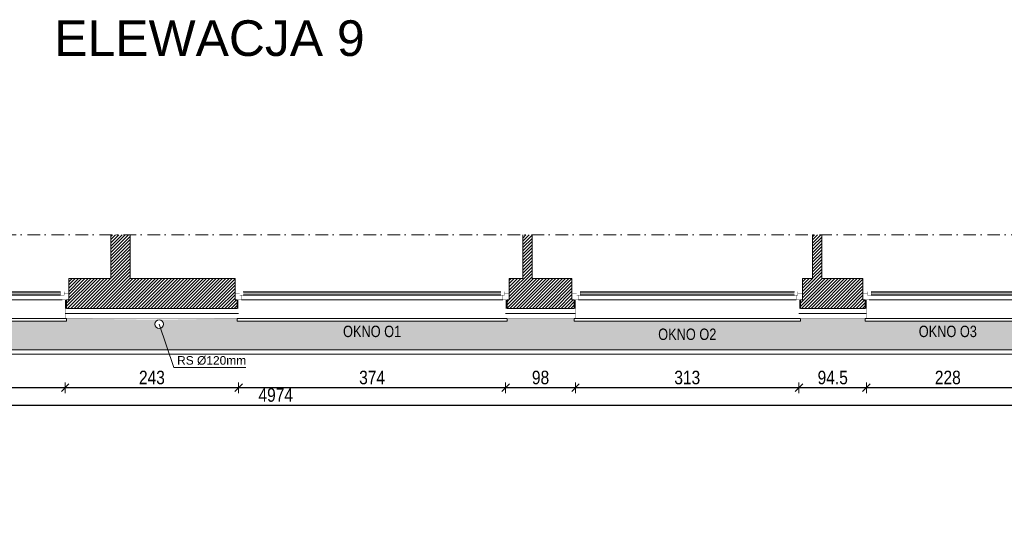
# Model space of a CAD drawing. Header units: millimetres. Extents: x 18880 to 99371, y -5529 to 27899.
# Tile 21 of 161: x 21409 to 22789, y 5982 to 6708. Entities that reach past the tile are written whole.
import ezdxf

# ---------------------------------------------------------------- set-up
doc = ezdxf.new("R2010")
doc.units = ezdxf.units.MM
doc.set_wipeout_variables(frame=1)
doc.linetypes.add('DASHED', pattern=[19.05, 12.7, -6.35])
doc.linetypes.add('Kropki i Kreski', pattern=[335.138881, 176.388884, -88.194442, 0, -70.555556])
for name, color, linetype, lineweight in [('AA_HATCH', 251, 'Continuous', 0), ('AA_IZOLACJA', 251, 'Continuous', 0), ('AA_OPIS', 2, 'Continuous', 0), ('AA_WIDOK', 254, 'Continuous', 0), ('AP wymiary', 40, 'Continuous', 0), ('K_SCIANY', 90, 'Continuous', 20)]:
    doc.layers.add(name, color=color, linetype=linetype, lineweight=lineweight)
doc.layers.add('Okna ArchiCADa', color=7, linetype='Continuous')
doc.styles.add('1', font='ARIALN.TTF')
doc.styles.add('ARIAL', font='arial.ttf')
doc.linetypes.add('STYROPIAN', pattern='A,0.000141,[1,styropian.shx,S=1,R=0,X=0,Y=0],-14.102004', length=14.102145)
doc.dimstyles.new('1_50', dxfattribs={"dimscale": 10, "dimtxt": 1.9, "dimasz": 0.005, "dimexe": 0, "dimexo": 0, "dimgap": 0.45, "dimtad": 1, "dimdec": 4, "dimrnd": 0.5, "dimdsep": 46, "dimtxsty": '1', "dimblk1": 'DIM01', "dimblk2": 'DIM01', "dimsah": 1, "dimcen": 2, "dimdle": 25, "dimse1": 1, "dimse2": 1, "dimclrd": 1, "dimclrt": 2, "dimadec": 0, "dimazin": 0, "dimtfac": 0.66665, "dimtdec": 4, "dimtix": 1, "dimtmove": 0, "dimatfit": 3, "dimldrblk": 'DIM01', "dimfxl": 0, "dimtolj": 1, "dimtzin": 0, "dimarcsym": 0})

# ---------------------------------------------------------------- blocks, each defined once
blk = doc.blocks.new('O1 rozwierane 12_81')
at = {"layer": 'AA_WIDOK', "color": 4}
blk.add_lwpolyline([(1890, 260), (1890, 300), (-1890, 300), (-1890, 260)], dxfattribs=at)
at = {"layer": 'AA_WIDOK', "linetype": 'DASHED', "ltscale": 0.5}
blk.add_lwpolyline([(1890, 260), (-1890, 260)], dxfattribs=at)
at = {"layer": 'AA_WIDOK', "color": 4, "const_width": 3}
for points in [[(-1920, -90), (-1920, 0)], [(1920, 0), (1920, -90)]]:
    blk.add_lwpolyline(points, dxfattribs=at)
at = {"color": 4}
blk.add_wipeout([(-1805, -115), (-1805, -65), (-1830, -65), (-1830, 0), (1830, 0), (1830, -65), (1805, -65), (1805, -115)], dxfattribs=at).dxf.layer = 'AA_WIDOK'
at = {"layer": 'AA_IZOLACJA', "linetype": 'STYROPIAN', "ltscale": 0.2}
for points in [[(-1880, 120), (-1880, 0)], [(1880, 120), (1880, 0)]]:
    blk.add_lwpolyline(points, dxfattribs=at)
at = {"layer": 'AA_WIDOK', "const_width": 3}
for points in [[(-1870, 260), (-1870, 0)], [(1870, 260), (1870, 0)]]:
    blk.add_lwpolyline(points, dxfattribs=at)
at = {"layer": 'AA_WIDOK', "color": 4, "const_width": 3}
for points in [[(-1920, 0), (-1830, 0)], [(-1830, 0), (-1830, -65)], [(1830, -65), (1830, 0)], [(1830, 0), (1920, 0)], [(-1855, -90), (-1920, -90)], [(-1830, -65), (-1855, -65)], [(-1855, -65), (-1855, -90)], [(-1855, -65), (-1805, -65)], [(-1855, -115), (-1855, -65)], [(-1805, -115), (-1855, -115)], [(-1805, -65), (-1805, -115)], [(1805, -80), (-1805, -80)], [(1805, -90), (-1805, -90)], [(1805, -100), (-1805, -100)], [(1805, -115), (1805, -65)], [(1805, -65), (1855, -65)], [(1855, -115), (1805, -115)], [(1855, -65), (1830, -65)], [(1855, -90), (1855, -65)], [(1855, -65), (1855, -115)], [(1920, -90), (1855, -90)]]:
    blk.add_lwpolyline(points, dxfattribs=at)
at = {"layer": 'AA_WIDOK', "color": 4}
for points in [[(-1830, 0), (1830, 0)], [(1805, -65), (-1805, -65)], [(1805, -115), (-1805, -115)], [(1805, -115), (-1805, -115)]]:
    blk.add_lwpolyline(points, dxfattribs=at)
blk = doc.blocks.new('O1 rozwierane 12_80')
at = {"layer": 'AA_WIDOK', "color": 4}
blk.add_lwpolyline([(1585, 260), (1585, 300), (-1585, 300), (-1585, 260)], dxfattribs=at)
at = {"layer": 'AA_WIDOK', "linetype": 'DASHED', "ltscale": 0.5}
blk.add_lwpolyline([(1585, 260), (-1585, 260)], dxfattribs=at)
at = {"layer": 'AA_WIDOK', "color": 4, "const_width": 3}
for points in [[(-1615, -90), (-1615, 0)], [(1615, 0), (1615, -90)]]:
    blk.add_lwpolyline(points, dxfattribs=at)
at = {"color": 4}
blk.add_wipeout([(-1500, -115), (-1500, -65), (-1525, -65), (-1525, 0), (1525, 0), (1525, -65), (1500, -65), (1500, -115)], dxfattribs=at).dxf.layer = 'AA_WIDOK'
at = {"layer": 'AA_IZOLACJA', "linetype": 'STYROPIAN', "ltscale": 0.2}
for points in [[(-1575, 120), (-1575, 0)], [(1575, 120), (1575, 0)]]:
    blk.add_lwpolyline(points, dxfattribs=at)
at = {"layer": 'AA_WIDOK', "const_width": 3}
for points in [[(-1565, 260), (-1565, 0)], [(1565, 260), (1565, 0)]]:
    blk.add_lwpolyline(points, dxfattribs=at)
at = {"layer": 'AA_WIDOK', "color": 4, "const_width": 3}
for points in [[(-1615, 0), (-1525, 0)], [(-1525, 0), (-1525, -65)], [(1525, -65), (1525, 0)], [(1525, 0), (1615, 0)], [(-1550, -90), (-1615, -90)], [(-1525, -65), (-1550, -65)], [(-1550, -65), (-1550, -90)], [(-1550, -65), (-1500, -65)], [(-1550, -115), (-1550, -65)], [(-1500, -115), (-1550, -115)], [(-1500, -65), (-1500, -115)], [(1500, -80), (-1500, -80)], [(1500, -90), (-1500, -90)], [(1500, -100), (-1500, -100)], [(1500, -115), (1500, -65)], [(1500, -65), (1550, -65)], [(1550, -115), (1500, -115)], [(1550, -65), (1525, -65)], [(1550, -90), (1550, -65)], [(1550, -65), (1550, -115)], [(1615, -90), (1550, -90)]]:
    blk.add_lwpolyline(points, dxfattribs=at)
at = {"layer": 'AA_WIDOK', "color": 4}
for points in [[(-1525, 0), (1525, 0)], [(1500, -65), (-1500, -65)], [(1500, -115), (-1500, -115)], [(1500, -115), (-1500, -115)]]:
    blk.add_lwpolyline(points, dxfattribs=at)
blk = doc.blocks.new('O1 rozwierane 12_74')
at = {"layer": 'AA_WIDOK', "color": 4}
blk.add_lwpolyline([(1160, 260), (1160, 300), (-1160, 300), (-1160, 260)], dxfattribs=at)
at = {"layer": 'AA_WIDOK', "linetype": 'DASHED', "ltscale": 0.5}
blk.add_lwpolyline([(1160, 260), (-1160, 260)], dxfattribs=at)
at = {"layer": 'AA_WIDOK', "color": 4, "const_width": 3}
for points in [[(-1190, -90), (-1190, 0)], [(1190, 0), (1190, -90)]]:
    blk.add_lwpolyline(points, dxfattribs=at)
at = {"color": 4}
blk.add_wipeout([(-1075, -115), (-1075, -65), (-1100, -65), (-1100, 0), (1100, 0), (1100, -65), (1075, -65), (1075, -115)], dxfattribs=at).dxf.layer = 'AA_WIDOK'
at = {"layer": 'AA_IZOLACJA', "linetype": 'STYROPIAN', "ltscale": 0.2}
for points in [[(-1150, 120), (-1150, 0)], [(1150, 120), (1150, 0)]]:
    blk.add_lwpolyline(points, dxfattribs=at)
at = {"layer": 'AA_WIDOK', "const_width": 3}
for points in [[(-1140, 260), (-1140, 0)], [(1140, 260), (1140, 0)]]:
    blk.add_lwpolyline(points, dxfattribs=at)
at = {"layer": 'AA_WIDOK', "color": 4, "const_width": 3}
for points in [[(-1190, 0), (-1100, 0)], [(-1100, 0), (-1100, -65)], [(1100, -65), (1100, 0)], [(1100, 0), (1190, 0)], [(-1125, -90), (-1190, -90)], [(-1100, -65), (-1125, -65)], [(-1125, -65), (-1125, -90)], [(-1125, -65), (-1075, -65)], [(-1125, -115), (-1125, -65)], [(-1075, -115), (-1125, -115)], [(-1075, -65), (-1075, -115)], [(1075, -80), (-1075, -80)], [(1075, -90), (-1075, -90)], [(1075, -100), (-1075, -100)], [(1075, -115), (1075, -65)], [(1075, -65), (1125, -65)], [(1125, -115), (1075, -115)], [(1125, -65), (1100, -65)], [(1125, -90), (1125, -65)], [(1125, -65), (1125, -115)], [(1190, -90), (1125, -90)]]:
    blk.add_lwpolyline(points, dxfattribs=at)
at = {"layer": 'AA_WIDOK', "color": 4}
for points in [[(-1100, 0), (1100, 0)], [(1075, -65), (-1075, -65)], [(1075, -115), (-1075, -115)], [(1075, -115), (-1075, -115)]]:
    blk.add_lwpolyline(points, dxfattribs=at)
blk = doc.blocks.new('DIM01')
at = {"color": 2}
blk.add_line((-106, -106), (106, 106), dxfattribs=at)
blk.add_line((0, -150), (0, 150))
blk = doc.blocks.new('*D710')
at = {"layer": 'AP wymiary', "color": 1, "lineweight": -2, "transparency": 16777216}
blk.add_line((22823.4, 6191.8), (22595.5, 6191.8), dxfattribs=at)
at = {"layer": 'Defpoints', "color": 0, "transparency": 16777216}
for p in [(22595.4, 6293.7), (22823.4, 6294.1), (22595.4, 6191.8)]:
    blk.add_point(p, dxfattribs=at)
at = {"layer": 'AP wymiary', "color": 1, "lineweight": -2, "transparency": 16777216, "xscale": 0.05, "yscale": 0.05, "zscale": 0.05, "rotation": 180}
blk.add_blockref('DIM01', (22595.4, 6191.8), dxfattribs=at)
at = {"layer": 'AP wymiary', "color": 1, "lineweight": -2, "transparency": 16777216, "xscale": 0.05, "yscale": 0.05, "zscale": 0.05}
blk.add_blockref('DIM01', (22823.4, 6191.8), dxfattribs=at)
at = {"layer": 'AP wymiary', "color": 2, "transparency": 16777216, "insert": (22709.4, 6206), "char_height": 19, "attachment_point": 5, "style": '1'}
blk.add_mtext('\\A1;228', dxfattribs=at)
blk = doc.blocks.new('*D711')
at = {"layer": 'AP wymiary', "color": 1, "lineweight": -2, "transparency": 16777216}
blk.add_line((22595.4, 6191.8), (22501, 6191.8), dxfattribs=at)
at = {"layer": 'Defpoints', "color": 0, "transparency": 16777216}
for p in [(22500.9, 6293.4), (22595.4, 6293.7), (22500.9, 6191.8)]:
    blk.add_point(p, dxfattribs=at)
at = {"layer": 'AP wymiary', "color": 1, "lineweight": -2, "transparency": 16777216, "xscale": 0.05, "yscale": 0.05, "zscale": 0.05, "rotation": 180}
blk.add_blockref('DIM01', (22500.9, 6191.8), dxfattribs=at)
at = {"layer": 'AP wymiary', "color": 1, "lineweight": -2, "transparency": 16777216, "xscale": 0.05, "yscale": 0.05, "zscale": 0.05}
blk.add_blockref('DIM01', (22595.4, 6191.8), dxfattribs=at)
at = {"layer": 'AP wymiary', "color": 2, "transparency": 16777216, "insert": (22548.2, 6206), "char_height": 19, "attachment_point": 5, "style": '1'}
blk.add_mtext('\\A1;94.5', dxfattribs=at)
blk = doc.blocks.new('*D712')
at = {"layer": 'AP wymiary', "color": 1, "lineweight": -2, "transparency": 16777216}
blk.add_line((22500.9, 6191.8), (22188, 6191.8), dxfattribs=at)
at = {"layer": 'Defpoints', "color": 0, "transparency": 16777216}
for p in [(22187.9, 6293.5), (22500.9, 6293.4), (22187.9, 6191.8)]:
    blk.add_point(p, dxfattribs=at)
at = {"layer": 'AP wymiary', "color": 1, "lineweight": -2, "transparency": 16777216, "xscale": 0.05, "yscale": 0.05, "zscale": 0.05, "rotation": 180}
blk.add_blockref('DIM01', (22187.9, 6191.8), dxfattribs=at)
at = {"layer": 'AP wymiary', "color": 1, "lineweight": -2, "transparency": 16777216, "xscale": 0.05, "yscale": 0.05, "zscale": 0.05}
blk.add_blockref('DIM01', (22500.9, 6191.8), dxfattribs=at)
at = {"layer": 'AP wymiary', "color": 2, "transparency": 16777216, "insert": (22344.4, 6206), "char_height": 19, "attachment_point": 5, "style": '1'}
blk.add_mtext('\\A1;313', dxfattribs=at)
blk = doc.blocks.new('*D713')
at = {"layer": 'AP wymiary', "color": 1, "lineweight": -2, "transparency": 16777216}
blk.add_line((22187.9, 6191.8), (22090, 6191.8), dxfattribs=at)
at = {"layer": 'Defpoints', "color": 0, "transparency": 16777216}
for p in [(22089.9, 6296), (22187.9, 6293.5), (22089.9, 6191.8)]:
    blk.add_point(p, dxfattribs=at)
at = {"layer": 'AP wymiary', "color": 1, "lineweight": -2, "transparency": 16777216, "xscale": 0.05, "yscale": 0.05, "zscale": 0.05, "rotation": 180}
blk.add_blockref('DIM01', (22089.9, 6191.8), dxfattribs=at)
at = {"layer": 'AP wymiary', "color": 1, "lineweight": -2, "transparency": 16777216, "xscale": 0.05, "yscale": 0.05, "zscale": 0.05}
blk.add_blockref('DIM01', (22187.9, 6191.8), dxfattribs=at)
at = {"layer": 'AP wymiary', "color": 2, "transparency": 16777216, "insert": (22138.9, 6206), "char_height": 19, "attachment_point": 5, "style": '1'}
blk.add_mtext('\\A1;98', dxfattribs=at)
blk = doc.blocks.new('*D714')
at = {"layer": 'AP wymiary', "color": 1, "lineweight": -2, "transparency": 16777216}
blk.add_line((22089.9, 6191.8), (21716, 6191.8), dxfattribs=at)
at = {"layer": 'Defpoints', "color": 0, "transparency": 16777216}
for p in [(21715.9, 6296), (22089.9, 6296), (21715.9, 6191.8)]:
    blk.add_point(p, dxfattribs=at)
at = {"layer": 'AP wymiary', "color": 1, "lineweight": -2, "transparency": 16777216, "xscale": 0.05, "yscale": 0.05, "zscale": 0.05, "rotation": 180}
blk.add_blockref('DIM01', (21715.9, 6191.8), dxfattribs=at)
at = {"layer": 'AP wymiary', "color": 1, "lineweight": -2, "transparency": 16777216, "xscale": 0.05, "yscale": 0.05, "zscale": 0.05}
blk.add_blockref('DIM01', (22089.9, 6191.8), dxfattribs=at)
at = {"layer": 'AP wymiary', "color": 2, "transparency": 16777216, "insert": (21902.9, 6206), "char_height": 19, "attachment_point": 5, "style": '1'}
blk.add_mtext('\\A1;374', dxfattribs=at)
blk = doc.blocks.new('*D715')
at = {"layer": 'AP wymiary', "color": 1, "lineweight": -2, "transparency": 16777216}
blk.add_line((21715.9, 6191.8), (21473, 6191.8), dxfattribs=at)
at = {"layer": 'Defpoints', "color": 0, "transparency": 16777216}
for p in [(21472.9, 6296), (21715.9, 6296), (21472.9, 6191.8)]:
    blk.add_point(p, dxfattribs=at)
at = {"layer": 'AP wymiary', "color": 1, "lineweight": -2, "transparency": 16777216, "xscale": 0.05, "yscale": 0.05, "zscale": 0.05, "rotation": 180}
blk.add_blockref('DIM01', (21472.9, 6191.8), dxfattribs=at)
at = {"layer": 'AP wymiary', "color": 1, "lineweight": -2, "transparency": 16777216, "xscale": 0.05, "yscale": 0.05, "zscale": 0.05}
blk.add_blockref('DIM01', (21715.9, 6191.8), dxfattribs=at)
at = {"layer": 'AP wymiary', "color": 2, "transparency": 16777216, "insert": (21594.4, 6206), "char_height": 19, "attachment_point": 5, "style": '1'}
blk.add_mtext('\\A1;243', dxfattribs=at)
blk = doc.blocks.new('*D716')
at = {"layer": 'AP wymiary', "color": 1, "lineweight": -2, "transparency": 16777216}
blk.add_line((21472.9, 6191.8), (21160, 6191.8), dxfattribs=at)
at = {"layer": 'Defpoints', "color": 0, "transparency": 16777216}
for p in [(21159.9, 6296), (21472.9, 6296), (21159.9, 6191.8)]:
    blk.add_point(p, dxfattribs=at)
at = {"layer": 'AP wymiary', "color": 1, "lineweight": -2, "transparency": 16777216, "xscale": 0.05, "yscale": 0.05, "zscale": 0.05, "rotation": 180}
blk.add_blockref('DIM01', (21159.9, 6191.8), dxfattribs=at)
at = {"layer": 'AP wymiary', "color": 1, "lineweight": -2, "transparency": 16777216, "xscale": 0.05, "yscale": 0.05, "zscale": 0.05}
blk.add_blockref('DIM01', (21472.9, 6191.8), dxfattribs=at)
at = {"layer": 'AP wymiary', "color": 2, "transparency": 16777216, "insert": (21316.4, 6206), "char_height": 19, "attachment_point": 5, "style": '1'}
blk.add_mtext('\\A1;313', dxfattribs=at)
blk = doc.blocks.new('*D729')
at = {"layer": 'AP wymiary', "color": 1, "lineweight": -2, "transparency": 16777216}
blk.add_line((19281, 6167.3), (24254.9, 6167.3), dxfattribs=at)
at = {"layer": 'Defpoints', "color": 0, "transparency": 16777216}
for p in [(24254.9, 6217.7), (19280.9, 6171.2), (24254.9, 6167.3)]:
    blk.add_point(p, dxfattribs=at)
at = {"layer": 'AP wymiary', "color": 1, "lineweight": -2, "transparency": 16777216, "xscale": 0.05, "yscale": 0.05, "zscale": 0.05, "rotation": 180}
blk.add_blockref('DIM01', (19280.9, 6167.3), dxfattribs=at)
at = {"layer": 'AP wymiary', "color": 1, "lineweight": -2, "transparency": 16777216, "xscale": 0.05, "yscale": 0.05, "zscale": 0.05}
blk.add_blockref('DIM01', (24254.9, 6167.3), dxfattribs=at)
at = {"layer": 'AP wymiary', "color": 2, "transparency": 16777216, "insert": (21767.9, 6181.5), "char_height": 19, "attachment_point": 5, "style": '1'}
blk.add_mtext('\\A1;4974', dxfattribs=at)

msp = doc.modelspace()

# ---------------------------------------------------------------- hatches: boundary and pattern name
at = {"layer": 'AA_HATCH'}
h = msp.add_hatch(dxfattribs=at)
h.set_pattern_fill('ANSI31', color=256)
h.set_pattern_definition([(45, (-97.541, 354.6473), (-2.24506403, 2.24506403), [])])
h.paths.add_polyline_path([(19266.93442, 6214.95839), (19266.93442, 6223.95839), (19254.93442, 6223.95839), (19254.93442, 6220.95839), (19245.93442, 6220.95839), (19238.93442, 6220.95839), (19238.93442, 6214.95839), (19160.57867, 6214.95839), (19160.57867, 6184.95839), (19238.93442, 6184.95839), (19238.93442, 6162.95839), (19245.93442, 6162.95839), (19254.93442, 6162.95839), (19254.93442, 6159.95839), (19266.93442, 6159.95839), (19266.93442, 6184.95839)])
h.paths.add_polyline_path([(19266.93442, 6602.95839), (19266.93442, 6608.95839), (19255.43442, 6608.95839), (19238.93442, 6608.95839), (19160.57867, 6608.95839), (19160.57867, 6592.95839), (19238.93442, 6592.95839), (19238.93442, 6300.95839), (19245.93442, 6300.95839), (19254.93442, 6300.95839), (19254.93442, 6302.95839), (19266.93442, 6302.95839), (19306.69925, 6302.95839), (19306.69925, 6344.95839), (19266.93442, 6344.95839), (19266.93442, 6583.95839), (19266.93442, 6595.95839)])
h.paths.add_polyline_path([(19602.93442, 6671.49702), (19560.93442, 6671.49702), (19560.93442, 6302.95839), (19614.93442, 6302.95839), (19614.93442, 6314.95839), (19611.93442, 6314.95839), (19611.93442, 6323.95839), (19611.93442, 6344.95839), (19602.93442, 6344.95839)])
h.paths.add_polyline_path([(20052.43442, 6344.95839), (20015.93442, 6344.95839), (20015.93442, 6406.09797), (19985.93442, 6406.09797), (19985.93442, 6344.95839), (19934.93442, 6344.95839), (19934.93442, 6323.95839), (19934.93442, 6314.95839), (19931.93442, 6314.95839), (19931.93442, 6302.95839), (20055.43442, 6302.95839), (20055.43442, 6314.95839), (20052.43442, 6314.95839), (20052.43442, 6323.95839)])
h.paths.add_polyline_path([(20378.93442, 6344.95839), (20330.93442, 6344.95839), (20330.93442, 6406.09797), (20317.93442, 6406.09797), (20317.93442, 6344.95839), (20290.43442, 6344.95839), (20290.43442, 6323.95839), (20290.43442, 6314.95839), (20287.43442, 6314.95839), (20287.43442, 6302.95839), (20381.93442, 6302.95839), (20381.93442, 6314.95839), (20378.93442, 6314.95839), (20378.93442, 6323.95839)])
h.paths.add_polyline_path([(20740.93442, 6344.95839), (20732.93442, 6344.95839), (20732.93442, 6406.09797), (20719.93442, 6406.09797), (20719.93442, 6344.95839), (20701.93442, 6344.95839), (20701.93442, 6323.95839), (20701.93442, 6314.95839), (20698.93442, 6314.95839), (20698.93442, 6302.95839), (20743.93442, 6302.95839), (20743.93442, 6314.95839), (20740.93442, 6314.95839), (20740.93442, 6323.95839)])
h.paths.add_polyline_path([(21154.93442, 6323.95839), (21154.93442, 6344.95839), (21138.93442, 6344.95839), (21138.93442, 6406.09797), (21125.93442, 6406.09797), (21125.93442, 6344.95839), (21063.93442, 6344.95839), (21063.93442, 6323.95839), (21063.93442, 6314.95839), (21060.93442, 6314.95839), (21060.93442, 6302.95839), (21157.93442, 6302.95839), (21157.93442, 6314.95839), (21154.93442, 6314.95839)])
h.paths.add_polyline_path([(21713.93442, 6314.95839), (21710.93442, 6314.95839), (21710.93442, 6323.95839), (21710.93442, 6344.95839), (21563.93442, 6344.95839), (21563.93442, 6406.09797), (21536.93442, 6406.09797), (21536.93442, 6344.95839), (21477.93442, 6344.95839), (21477.93442, 6323.95839), (21477.93442, 6314.95839), (21474.93442, 6314.95839), (21474.93442, 6302.95839), (21713.93442, 6302.95839)])
h.paths.add_polyline_path([(22182.93442, 6323.95839), (22182.93442, 6344.95839), (22126.93442, 6344.95839), (22126.93442, 6406.09797), (22113.93442, 6406.09797), (22113.93442, 6344.95839), (22094.93442, 6344.95839), (22094.93442, 6323.95839), (22094.93442, 6314.95839), (22091.93442, 6314.95839), (22091.93442, 6302.95839), (22185.93442, 6302.95839), (22185.93442, 6314.95839), (22182.93442, 6314.95839)])
h.paths.add_polyline_path([(22590.43442, 6323.95839), (22590.43442, 6344.95839), (22532.93442, 6344.95839), (22532.93442, 6406.09797), (22519.93442, 6406.09797), (22519.93442, 6344.95839), (22505.93442, 6344.95839), (22505.93442, 6323.95839), (22505.93442, 6314.95839), (22502.93442, 6314.95839), (22502.93442, 6302.95839), (22593.43442, 6302.95839), (22593.43442, 6314.95839), (22590.43442, 6314.95839)])
h.paths.add_polyline_path([(22914.43442, 6344.95839), (22863.93442, 6344.95839), (22863.93442, 6406.09797), (22850.93442, 6406.09797), (22850.93442, 6344.95839), (22828.43442, 6344.95839), (22828.43442, 6323.95839), (22828.43442, 6314.95839), (22825.43442, 6314.95839), (22825.43442, 6302.95839), (22917.43442, 6302.95839), (22917.43442, 6314.95839), (22914.43442, 6314.95839), (22914.43442, 6323.95839)])
h.paths.add_polyline_path([(23263.43442, 6323.95839), (23263.43442, 6344.95839), (23190.93442, 6344.95839), (23190.93442, 6406.09797), (23177.93442, 6406.09797), (23177.93442, 6344.95839), (23152.43442, 6344.95839), (23152.43442, 6323.95839), (23152.43442, 6314.95839), (23149.43442, 6314.95839), (23149.43442, 6302.95839), (23266.43442, 6302.95839), (23266.43442, 6314.95839), (23263.43442, 6314.95839)])
h.paths.add_polyline_path([(23641.43442, 6323.95839), (23641.43442, 6344.95839), (23570.93442, 6344.95839), (23570.93442, 6406.09797), (23557.93442, 6406.09797), (23557.93442, 6344.95839), (23501.43442, 6344.95839), (23501.43442, 6323.95839), (23501.43442, 6314.95839), (23498.43442, 6314.95839), (23498.43442, 6302.95839), (23644.43442, 6302.95839), (23644.43442, 6314.95839), (23641.43442, 6314.95839)])

# ---------------------------------------------------------------- linework, layer by layer
for points in [[(19833.42438, 6244.95839), (24210.93442, 6244.95839), (24210.93442, 6158.67273)], [(19834.90747, 6238.95839), (24204.93442, 6238.95839), (24204.93442, 6158.67273)]]:
    msp.add_lwpolyline(points, dxfattribs=at)
at = {"layer": 'AA_WIDOK', "color": 4}
msp.add_circle((21604.55122, 6280.95839), 6, dxfattribs=at)
at = {"layer": 'K_SCIANY'}
for points in [[(21536.93442, 6406.09797), (21536.93442, 6344.95839), (21477.93442, 6344.95839), (21477.93442, 6323.95839), (21477.93442, 6314.95839), (21474.93442, 6314.95839), (21474.93442, 6302.95839), (21713.93442, 6302.95839), (21713.93442, 6314.95839), (21710.93442, 6314.95839), (21710.93442, 6323.95839), (21710.93442, 6344.95839), (21563.93442, 6344.95839), (21563.93442, 6406.09797)], [(22113.93442, 6406.09797), (22113.93442, 6344.95839), (22094.93442, 6344.95839), (22094.93442, 6323.95839), (22094.93442, 6314.95839), (22091.93442, 6314.95839), (22091.93442, 6302.95839), (22185.93442, 6302.95839), (22185.93442, 6314.95839), (22182.93442, 6314.95839), (22182.93442, 6323.95839), (22182.93442, 6344.95839), (22126.93442, 6344.95839), (22126.93442, 6406.09797)], [(22519.93442, 6406.09797), (22519.93442, 6344.95839), (22505.93442, 6344.95839), (22505.93442, 6323.95839), (22505.93442, 6314.95839), (22502.93442, 6314.95839), (22502.93442, 6302.95839), (22593.43442, 6302.95839), (22593.43442, 6314.95839), (22590.43442, 6314.95839), (22590.43442, 6323.95839), (22590.43442, 6344.95839), (22532.93442, 6344.95839), (22532.93442, 6406.09797)]]:
    msp.add_lwpolyline(points, dxfattribs=at)

# ---------------------------------------------------------------- texts
at = {"layer": 'AA_OPIS', "style": 'ARIAL'}
for s, insert, char_height, width, attachment_point in [('\\A1;{\\fArial|b0|i0|c238|p38;ELEWACJA 9}', (21457.7884, 6706.98106), 50, 5325.4238542, 1), ('{\\W0.8;OKNO O2}', (22344.43442, 6274.74678), 16, 300, 2), ('RS %%C120mm', (21629.70359, 6236.11025), 12, 1647.7118816, 1)]:
    msp.add_mtext(s, dxfattribs=dict(at, insert=insert, char_height=char_height, width=width, attachment_point=attachment_point))

# ---------------------------------------------------------------- dimensions: what is measured, and where the dimension line sits
at = {"layer": 'AP wymiary'}
dim = msp.add_linear_dim(base=(24254.93442, 6167.28035), p1=(19280.93442, 6171.15293), p2=(24254.93442, 6217.73211), dimstyle='1_50', dxfattribs=at)
dim.commit()
dim.dimension.update_dxf_attribs({"geometry": '*D729', "text_midpoint": (21767.93442, 6181.48124)})

# ---------------------------------------------------------------- next in the draw order: block references
at = {"layer": 'Okna ArchiCADa', "linetype": 'Continuous', "xscale": 0.1, "yscale": 0.1, "zscale": 0.1, "rotation": 180}
for name, p in [('O1 rozwierane 12_80', (21316.43442, 6314.95839)), ('O1 rozwierane 12_81', (21902.93442, 6314.95839)), ('O1 rozwierane 12_80', (22344.43442, 6314.95839)), ('O1 rozwierane 12_74', (22709.43442, 6314.95839))]:
    msp.add_blockref(name, p, dxfattribs=at)

# ---------------------------------------------------------------- next in the draw order: hatches: boundary and pattern name
at = {"layer": 'AA_HATCH'}
h = msp.add_hatch(dxfattribs=at)
h.set_pattern_fill('AR-CONC', color=256, scale=0.1)
h.set_pattern_definition([(50, (-97.541, 354.647), (18.218467, -1.593909), [1.905, -20.955]), (355, (-97.541, 354.647), (-3.524342, 19.105685), [1.524, -16.764058]), (100.451445, (-96.023, 354.514), (14.694125, 17.511775), [1.619001, -17.809024]), (46.1842, (-97.54, 359.727), (27.107904, -4.204233), [2.8575, -31.4325]), (96.63556, (-95.282, 359.377), (23.740413, 24.742612), [2.428502, -26.71356]), (351.18415, (-97.54, 359.727), (23.740413, 24.742612), [2.285997, -25.145973]), (21, (-95.001, 358.457), (15.161439, -10.22652), [1.905, -20.955]), (326, (-95.001, 358.457), (6.180203, 18.418797), [1.524, -16.764]), (71.451445, (-93.738, 357.605), (21.341642, 8.192277), [1.619001, -17.808994]), (37.5, (-97.541, 354.647), (0.3088603, 8.4555039), [0, -16.5608, 0, -17.018, 0, -16.8275]), (7.5, (-97.541, 354.647), (6.6819663, 10.0180575), [0, -9.7028, 0, -16.1798, 0, -6.4135]), (327.5, (-103.205, 354.647), (13.5590595, -0.5728744), [0, -6.35, 0, -19.812, 0, -26.289]), (317.5, (-105.745, 354.647), (14.812918, 2.542649), [0, -8.255, 0, -13.1572, 0, -18.669])])
h.paths.add_polyline_path([(20346.12068, 6275.27324, -0.5130675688), (20338.2026, 6280.95839, -0.4142135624), (20344.2026, 6286.95839), (20287.43442, 6288.89033), (20287.43442, 6284.95839), (20055.43442, 6284.95839), (20055.43442, 6288.95839), (19931.93442, 6288.95839), (19931.93442, 6284.95839), (19828.90365, 6284.95839, 0.0563298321), (19833.42438, 6244.95839), (20356.34842, 6244.95839)])
h.paths.add_polyline_path([(21606.4693, 6275.27324, -0.5130675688), (21598.55122, 6280.95839, -0.4142135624), (21604.55122, 6286.95839), (21474.93442, 6288.928), (21474.93442, 6284.95839), (21157.93442, 6284.95839), (21157.93442, 6288.95839), (21060.93442, 6288.95839), (21060.93442, 6284.95839), (20743.93442, 6284.95839), (20743.93442, 6288.95839), (20698.93442, 6288.95839), (20698.93442, 6284.95839), (20381.93442, 6284.95839), (20381.93442, 6288.95839), (20344.2026, 6286.95839, -0.4142135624), (20350.2026, 6280.95839, -0.3218180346), (20346.12068, 6275.27324), (20356.34842, 6244.95839), (21616.69704, 6244.95839)])
h.paths.add_polyline_path([(22893.98886, 6275.27324, -0.5130675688), (22886.07079, 6280.95839, -0.4142135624), (22892.07079, 6286.95839), (22825.43442, 6288.90011), (22825.43442, 6284.95839), (22593.43442, 6284.95839), (22593.43442, 6288.95839), (22502.93442, 6288.95839), (22502.93442, 6284.95839), (22185.93442, 6284.95839), (22185.93442, 6288.95839), (22091.93442, 6288.95839), (22091.93442, 6284.95839), (21713.93442, 6284.95839), (21713.93442, 6288.95839), (21604.55122, 6286.95839, -0.4142135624), (21610.55122, 6280.95839, -0.3218180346), (21606.4693, 6275.27324), (21616.69704, 6244.95839), (22904.2166, 6244.95839)])
h.paths.add_polyline_path([(24206.18314, 6275.27324, -0.3218180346), (24202.10121, 6280.95839, -0.4142135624), (24208.10121, 6286.95839), (24193.43442, 6288.71839), (24193.43442, 6284.95839), (23961.43442, 6284.95839), (23961.43442, 6288.95839), (23876.43442, 6288.95839), (23876.43442, 6284.95839), (23644.43442, 6284.95839), (23644.43442, 6288.95839), (23498.43442, 6288.95839), (23498.43442, 6284.95839), (23266.43442, 6284.95839), (23266.43442, 6288.95839), (23149.43442, 6288.95839), (23149.43442, 6284.95839), (22917.43442, 6284.95839), (22917.43442, 6288.95839), (22892.07079, 6286.95839, -0.4142135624), (22898.07079, 6280.95839, -0.3218180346), (22893.98886, 6275.27324), (22904.2166, 6244.95839), (24195.9554, 6244.95839)])
h.paths.add_polyline_path([(24254.93442, 6288.95839), (24208.10121, 6286.95839, -0.4142135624), (24214.10121, 6280.95839, -0.5130675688), (24206.18314, 6275.27324), (24195.9554, 6244.95839), (24210.93442, 6244.95839), (24210.93442, 6158.67273), (24250.93442, 6158.67273), (24250.93442, 6210.45839), (24254.93442, 6210.45839)])
h.paths.add_polyline_path([(20126.66825, 6253.72632), (20216.1482, 6253.72632), (20216.1482, 6286.69767), (20126.66825, 6286.69767)], flags=24)
h.paths.add_polyline_path([(21271.73374, 6249.72632), (21361.21368, 6249.72632), (21361.21368, 6282.69767), (21271.73374, 6282.69767)], flags=24)
h.paths.add_polyline_path([(20857.73374, 6249.72632), (20947.21368, 6249.72632), (20947.21368, 6282.69767), (20857.73374, 6282.69767)], flags=24)
h.paths.add_polyline_path([(20495.73374, 6249.72632), (20585.21368, 6249.72632), (20585.21368, 6282.69767), (20495.73374, 6282.69767)], flags=24)
h.paths.add_polyline_path([(22299.73374, 6249.72632), (22389.21368, 6249.72632), (22389.21368, 6282.69767), (22299.73374, 6282.69767)], flags=24)
h.paths.add_polyline_path([(21859.40372, 6253.72632), (21948.88367, 6253.72632), (21948.88367, 6286.69767), (21859.40372, 6286.69767)], flags=24)
h.paths.add_polyline_path([(22664.66825, 6253.72632), (22754.1482, 6253.72632), (22754.1482, 6286.69767), (22664.66825, 6286.69767)], flags=24)
h.paths.add_polyline_path([(24032.66825, 6253.72632), (24122.1482, 6253.72632), (24122.1482, 6286.69767), (24032.66825, 6286.69767)], flags=24)
h.paths.add_polyline_path([(23715.66825, 6253.72632), (23805.1482, 6253.72632), (23805.1482, 6286.69767), (23715.66825, 6286.69767)], flags=24)
h.paths.add_polyline_path([(23337.66825, 6253.72632), (23427.1482, 6253.72632), (23427.1482, 6286.69767), (23337.66825, 6286.69767)], flags=24)
h.paths.add_polyline_path([(22988.66825, 6253.72632), (23078.1482, 6253.72632), (23078.1482, 6286.69767), (22988.66825, 6286.69767)], flags=24)

# ---------------------------------------------------------------- next in the draw order: linework, layer by layer
at = {"layer": 'AA_IZOLACJA', "linetype": 'STYROPIAN', "ltscale": 1.4}
for points in [[(21472.93442, 6295.95839), (21715.93442, 6295.95839)], [(22089.93442, 6295.95839), (22187.93442, 6295.95839)], [(22500.93442, 6295.95839), (22595.43442, 6295.95839)]]:
    msp.add_lwpolyline(points, dxfattribs=at)
at = {"layer": 'AA_OPIS', "linetype": 'Kropki i Kreski', "ltscale": 0.1}
msp.add_lwpolyline([(24190.92911, 6158.67273), (24362.26796, 6158.67273), (24362.26796, 6406.09797), (19678.74055, 6406.09797), (19678.74055, 6671.49702), (19160.57867, 6671.49702), (19160.57867, 5981.99764), (19331.53444, 5981.99764)], dxfattribs=at)
at = {"layer": 'AA_OPIS', "linetype": 'Continuous'}
msp.add_lwpolyline([(21604.55122, 6280.95839), (21625.03669, 6220.23977), (21726.03794, 6220.23977)], dxfattribs=at)
at = {"layer": 'AA_WIDOK', "const_width": 0.3}
for points in [[(21472.93442, 6288.95839), (21715.93442, 6288.95839)], [(22089.93442, 6288.95839), (22187.93442, 6288.95839)], [(22500.93442, 6288.95839), (22595.43442, 6288.95839)]]:
    msp.add_lwpolyline(points, dxfattribs=at)

# ---------------------------------------------------------------- next in the draw order: texts
at = {"layer": 'AA_OPIS', "char_height": 16, "width": 300, "attachment_point": 2, "style": 'ARIAL'}
for s, insert in [('{\\W0.8;OKNO O1}', (21902.93442, 6278.74678)), ('{\\W0.8;OKNO O3}', (22709.43442, 6278.74678))]:
    msp.add_mtext(s, dxfattribs=dict(at, insert=insert))

# ---------------------------------------------------------------- next in the draw order: dimensions: what is measured, and where the dimension line sits
at = {"layer": 'AP wymiary'}
for base, p1, p2, picture, middle in [((21159.93442, 6191.7584), (21472.93442, 6295.95839), (21159.93442, 6295.95839), '*D716', (21316.43442, 6205.95929)), ((21472.93442, 6191.7584), (21715.93442, 6295.95839), (21472.93442, 6295.95839), '*D715', (21594.43442, 6205.95929)), ((21715.93442, 6191.7584), (22089.93442, 6295.95839), (21715.93442, 6295.95839), '*D714', (21902.93442, 6205.95929)), ((22089.93442, 6191.7584), (22187.93442, 6293.45195), (22089.93442, 6295.95839), '*D713', (22138.93442, 6205.95929)), ((22187.93442, 6191.7584), (22500.93442, 6293.39173), (22187.93442, 6293.45195), '*D712', (22344.43442, 6205.95929)), ((22500.93442, 6191.7584), (22595.43442, 6293.66492), (22500.93442, 6293.39173), '*D711', (22548.18442, 6205.95929)), ((22595.43442, 6191.7584), (22823.43442, 6294.13562), (22595.43442, 6293.66492), '*D710', (22709.43442, 6205.95929))]:
    dim = msp.add_linear_dim(base=base, p1=p1, p2=p2, dimstyle='1_50', override={"dimtmove": 1}, dxfattribs=at)
    dim.commit()
    dim.dimension.update_dxf_attribs({"geometry": picture, "text_midpoint": middle})

doc.saveas('drawing.dxf')
